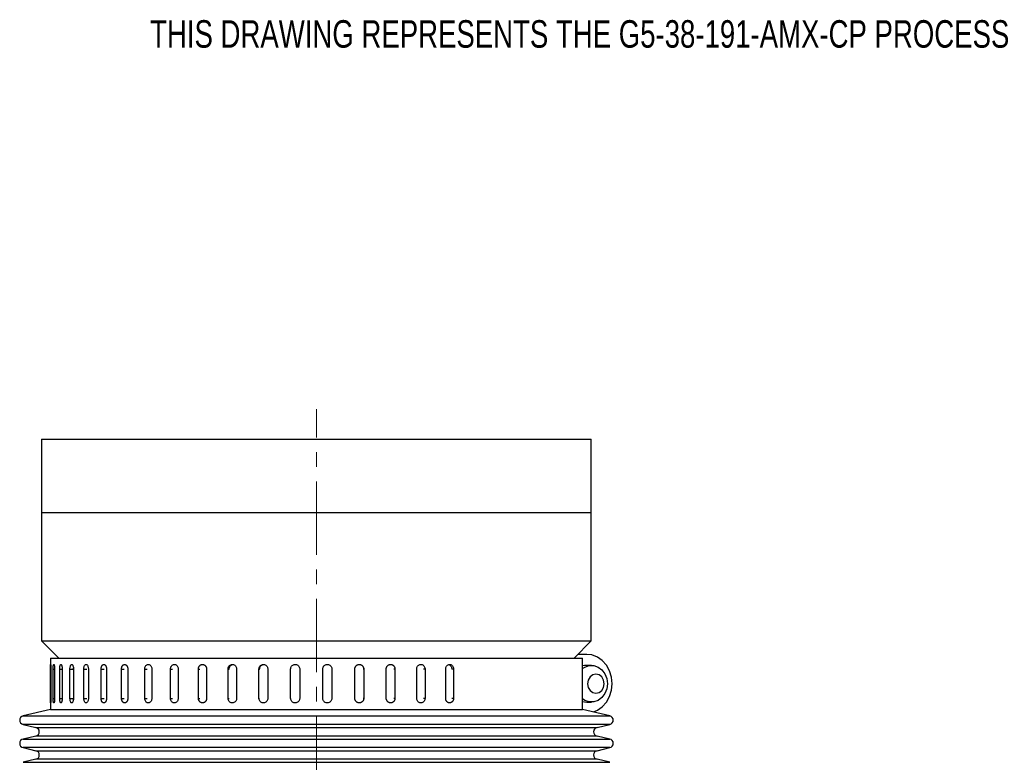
# Model space of a CAD drawing. Header units: inches. Extents: x 0.8 to 32, y -0.1 to 21.9.
# Tile 54 of 60: x 18.6 to 25.3, y 14.6 to 19.6. Entities that reach past the tile are written whole.
import ezdxf

# ---------------------------------------------------------------- set-up
doc = ezdxf.new("R2010")
doc.units = ezdxf.units.IN
doc.header["$MEASUREMENT"] = 0
doc.linetypes.add('CENTERX2', pattern=[0.8, 0.5, -0.1, 0.1, -0.1])
doc.styles.add('SLDTEXTSTYLE0', font='TXT', dxfattribs={"width": 0.75})

msp = doc.modelspace()

# ---------------------------------------------------------------- linework, layer by layer
at = {"color": 7, "linetype": 'CENTERX2', "lineweight": 18}
msp.add_line((20.5814, 4.7915), (20.5814, 16.986), dxfattribs=at)
at = {"color": 7, "linetype": 'Continuous', "lineweight": 25}
for p, q in [((18.7064, 16.7809), (18.7064, 16.2809)), ((18.7064, 16.7809), (22.4564, 16.7809)), ((22.4564, 16.2809), (22.4564, 16.7809)), ((18.7064, 16.2809), (18.7064, 15.4059)), ((18.7064, 16.2809), (22.4564, 16.2809)), ((18.7064, 16.2809), (22.4564, 16.2809)), ((22.4564, 15.4059), (22.4564, 16.2809)), ((18.7064, 15.4059), (18.8244, 15.2879)), ((18.7064, 15.4059), (22.4564, 15.4059)), ((22.3384, 15.2879), (22.4564, 15.4059)), ((18.7659, 15.2879), (18.7659, 14.9379)), ((18.7659, 15.2879), (22.3969, 15.2879)), ((22.4249, 15.3129), (22.3634, 15.3129)), ((22.421, 15.3128), (22.3634, 15.3128)), ((22.3969, 14.9379), (22.3969, 15.2879)), ((18.7664, 15.0129), (18.7664, 15.2129)), ((18.7664, 15.2129), (18.7689, 15.2129)), ((18.7689, 15.2129), (18.7689, 15.0129)), ((18.7848, 15.0129), (18.7848, 15.2129)), ((18.7848, 15.2129), (18.7948, 15.2129)), ((18.7948, 15.2129), (18.7948, 15.0129)), ((18.8294, 15.0129), (18.8294, 15.2129)), ((18.8294, 15.2129), (18.8467, 15.2129)), ((18.8467, 15.2129), (18.8467, 15.0129)), ((18.8996, 15.0129), (18.8996, 15.2129)), ((18.8996, 15.2129), (18.9224, 15.2129)), ((18.9226, 15.2129), (18.9232, 15.222)), ((18.9239, 15.2129), (18.9239, 15.0129)), ((18.9942, 15.0129), (18.9942, 15.2129)), ((18.9942, 15.2129), (19.0158, 15.2129)), ((19.0253, 15.2129), (19.0253, 15.0129)), ((19.1121, 15.0129), (19.1121, 15.2129)), ((19.1121, 15.2129), (19.1319, 15.2129)), ((19.1493, 15.2129), (19.1493, 15.0129)), ((19.2513, 15.0129), (19.2513, 15.2129)), ((19.2513, 15.2129), (19.2692, 15.2129)), ((19.2943, 15.2129), (19.2943, 15.0129)), ((19.4099, 15.0129), (19.4099, 15.2129)), ((19.4099, 15.2129), (19.4256, 15.2129)), ((19.458, 15.2129), (19.458, 15.0129)), ((19.5857, 15.0129), (19.5857, 15.2129)), ((19.5857, 15.2129), (19.5989, 15.2129)), ((19.6381, 15.2129), (19.6381, 15.0129)), ((19.7759, 15.0129), (19.7759, 15.2129)), ((19.7759, 15.2129), (19.7865, 15.2129)), ((19.8319, 15.2129), (19.8319, 15.0129)), ((19.9779, 15.0129), (19.9779, 15.2129)), ((19.9779, 15.2129), (19.9858, 15.2129)), ((20.0367, 15.2129), (20.0367, 15.0129)), ((20.1887, 15.0129), (20.1887, 15.2129)), ((20.1887, 15.2129), (20.1936, 15.2129)), ((20.2494, 15.2129), (20.2494, 15.0129)), ((20.4052, 15.0129), (20.4052, 15.2129)), ((20.4052, 15.2129), (20.4072, 15.2129)), ((20.467, 15.2129), (20.467, 15.0129)), ((20.6243, 15.0129), (20.6243, 15.2129)), ((20.6862, 15.2129), (20.6852, 15.2129)), ((20.6862, 15.2129), (20.6862, 15.0129)), ((20.8427, 15.0129), (20.8427, 15.2129)), ((20.9039, 15.2129), (20.8999, 15.2129)), ((20.9039, 15.2129), (20.9039, 15.0129)), ((21.0574, 15.0129), (21.0574, 15.2129)), ((21.1169, 15.2129), (21.11, 15.2129)), ((21.1169, 15.2129), (21.1169, 15.0129)), ((21.2651, 15.0129), (21.2651, 15.2129)), ((21.3221, 15.2129), (21.3124, 15.2129)), ((21.3221, 15.2129), (21.3221, 15.0129)), ((21.4628, 15.0129), (21.4628, 15.2129)), ((21.5165, 15.2129), (21.5041, 15.2129)), ((21.5165, 15.2129), (21.5165, 15.0129)), ((22.4575, 15.2379), (22.4249, 15.2379)), ((18.7664, 15.0129), (18.7689, 15.0129)), ((18.7848, 15.0129), (18.7948, 15.0129)), ((18.8294, 15.0129), (18.8467, 15.0129)), ((18.8996, 15.0129), (18.9224, 15.0129)), ((18.9942, 15.0129), (19.0158, 15.0129)), ((19.1121, 15.0129), (19.1319, 15.0129)), ((19.2513, 15.0129), (19.2692, 15.0129)), ((19.4099, 15.0129), (19.4256, 15.0129)), ((19.5857, 15.0129), (19.5989, 15.0129)), ((19.7759, 15.0129), (19.7865, 15.0129)), ((19.9779, 15.0129), (19.9858, 15.0129)), ((20.1887, 15.0129), (20.1936, 15.0129)), ((20.4052, 15.0129), (20.4072, 15.0129)), ((20.6862, 15.0129), (20.6852, 15.0129)), ((20.9039, 15.0129), (20.8999, 15.0129)), ((21.1169, 15.0129), (21.11, 15.0129)), ((21.3221, 15.0129), (21.3124, 15.0129)), ((21.5165, 15.0129), (21.5041, 15.0129)), ((22.4249, 14.9879), (22.4575, 14.9879)), ((18.7677, 14.9379), (18.5797, 14.8934)), ((18.7659, 14.9379), (22.3969, 14.9379)), ((22.5831, 14.8934), (22.3952, 14.9379)), ((18.5797, 14.8934), (22.5831, 14.8934)), ((18.5797, 14.835), (18.6675, 14.8142)), ((22.248, 14.835), (18.5797, 14.835)), ((18.6675, 14.8142), (22.4954, 14.8142)), ((22.5831, 14.835), (22.248, 14.835)), ((22.4954, 14.8142), (22.5831, 14.835)), ((18.6675, 14.7558), (18.5797, 14.7351)), ((18.5797, 14.7351), (22.5831, 14.7351)), ((22.175, 14.7558), (18.6675, 14.7558)), ((22.4954, 14.7558), (22.175, 14.7558)), ((22.5831, 14.7351), (22.4954, 14.7558)), ((18.5797, 14.6767), (18.6675, 14.6559)), ((22.248, 14.6767), (18.5797, 14.6767)), ((18.6675, 14.6559), (22.4954, 14.6559)), ((22.5831, 14.6767), (22.248, 14.6767)), ((22.4954, 14.6559), (22.5831, 14.6767)), ((18.6675, 14.5975), (18.5797, 14.5767)), ((18.5797, 14.5767), (22.5831, 14.5767)), ((22.175, 14.5975), (18.6675, 14.5975)), ((22.4954, 14.5975), (22.175, 14.5975)), ((22.5831, 14.5767), (22.4954, 14.5975))]:
    msp.add_line(p, q, dxfattribs=at)
at = {"color": 7, "linetype": 'Continuous', "lineweight": 25, "flags": 128}
for points in [[(22.4707, 14.92), (22.4975, 14.9313), (22.5311, 14.9549), (22.5593, 14.9867), (22.5805, 15.025), (22.5936, 15.0678), (22.5981, 15.1129), (22.5936, 15.158), (22.5805, 15.2008), (22.5593, 15.2391), (22.5311, 15.2709), (22.4975, 15.2945), (22.4602, 15.3087), (22.421, 15.3128)], [(22.4249, 15.2379), (22.4095, 15.2366), (22.3969, 15.2336)], [(22.3969, 15.2165), (22.4125, 15.2266), (22.4421, 15.2366), (22.4729, 15.2366), (22.5024, 15.2266), (22.5283, 15.2074), (22.5485, 15.1805), (22.5613, 15.1481), (22.5657, 15.1129), (22.5613, 15.0777), (22.5485, 15.0453), (22.5283, 15.0184), (22.5024, 14.9992), (22.4729, 14.9892), (22.4421, 14.9892), (22.4125, 14.9992), (22.3969, 15.0093)], [(22.4312, 15.1129), (22.4355, 15.088), (22.4477, 15.0669), (22.466, 15.0528), (22.4875, 15.0479), (22.509, 15.0528), (22.5273, 15.0669), (22.5395, 15.088), (22.5438, 15.1129), (22.5395, 15.1378), (22.5273, 15.1589), (22.509, 15.173), (22.4875, 15.1779), (22.466, 15.173), (22.4477, 15.1589), (22.4355, 15.1378), (22.4312, 15.1129)], [(22.3969, 14.9922), (22.4095, 14.9892), (22.4249, 14.9879)]]:
    msp.add_lwpolyline(points, dxfattribs=at)
at = {"color": 7, "linetype": 'Continuous', "lineweight": 25}
for centre, start, end in [((18.5866, 14.8642), 103.32122, 256.67878), ((22.5762, 14.8642), 283.32122, 76.67878), ((18.6606, 14.785), 283.32122, 76.67878), ((22.5023, 14.785), 103.32122, 256.67878), ((18.5866, 14.7059), 103.32122, 256.67878), ((22.5762, 14.7059), 283.32122, 76.67878), ((18.6606, 14.6267), 283.32122, 76.67878), ((22.5023, 14.6267), 103.32122, 256.67878)]:
    msp.add_arc(centre, 0.03, start, end, dxfattribs=at)
for points, knots in [([(18.7664, 15.2129), (18.7664, 15.2138), (18.7664, 15.2155), (18.7664, 15.2181), (18.7664, 15.2206), (18.7665, 15.2231), (18.7665, 15.2264), (18.7665, 15.2294), (18.7666, 15.2323), (18.7667, 15.2349), (18.7667, 15.2372), (18.7668, 15.2392), (18.7669, 15.2405), (18.767, 15.2416), (18.7671, 15.2425), (18.7672, 15.2432), (18.7673, 15.2438), (18.7674, 15.244), (18.7676, 15.2437), (18.7677, 15.2432), (18.7679, 15.2422), (18.768, 15.2408), (18.7682, 15.2392), (18.7683, 15.2371), (18.7684, 15.2348), (18.7685, 15.2328), (18.7686, 15.2308), (18.7687, 15.2285), (18.7688, 15.2262), (18.7688, 15.2238), (18.7689, 15.2214), (18.7689, 15.2188), (18.7689, 15.216), (18.7689, 15.214), (18.7689, 15.2129)], [0, 0, 0, 0, 0.026375, 0.052933, 0.080068, 0.107403, 0.133778, 0.187424, 0.214759, 0.241136, 0.294786, 0.322124, 0.348503, 0.375064, 0.402204, 0.429543, 0.455919, 0.509568, 0.536904, 0.563278, 0.616921, 0.644254, 0.670629, 0.724275, 0.75161, 0.777988, 0.804549, 0.831688, 0.859027, 0.885405, 0.911966, 0.939105, 0.966444, 1, 1, 1, 1]), ([(18.7848, 15.2129), (18.7848, 15.2146), (18.7849, 15.2181), (18.7851, 15.2232), (18.7854, 15.228), (18.7858, 15.2323), (18.7863, 15.2361), (18.787, 15.2393), (18.7877, 15.2417), (18.7884, 15.2433), (18.7893, 15.244), (18.7901, 15.2438), (18.791, 15.2428), (18.7918, 15.2409), (18.7925, 15.2382), (18.7932, 15.2348), (18.7938, 15.2308), (18.7943, 15.2263), (18.7946, 15.2214), (18.7948, 15.2168), (18.7948, 15.214), (18.7948, 15.2129)], [0, 0, 0, 0, 0.05292, 0.107375, 0.160295, 0.214749, 0.267674, 0.322133, 0.375061, 0.429523, 0.482446, 0.536903, 0.58982, 0.644272, 0.697192, 0.751646, 0.804573, 0.859035, 0.911961, 0.966423, 1, 1, 1, 1]), ([(18.8294, 15.2129), (18.8294, 15.2146), (18.8295, 15.2181), (18.8298, 15.2232), (18.8304, 15.228), (18.8312, 15.2323), (18.8321, 15.2361), (18.8333, 15.2393), (18.8345, 15.2417), (18.8359, 15.2433), (18.8373, 15.244), (18.8388, 15.2438), (18.8403, 15.2428), (18.8416, 15.2409), (18.8429, 15.2382), (18.8441, 15.2348), (18.8451, 15.2308), (18.8458, 15.2263), (18.8464, 15.2214), (18.8467, 15.2168), (18.8467, 15.214), (18.8467, 15.2129)], [0, 0, 0, 0, 0.05292, 0.107375, 0.160295, 0.214749, 0.267674, 0.322133, 0.375061, 0.429523, 0.482446, 0.536903, 0.58982, 0.644272, 0.697192, 0.751646, 0.804573, 0.859035, 0.911961, 0.966423, 1, 1, 1, 1]), ([(18.8996, 15.2129), (18.8997, 15.2164), (18.9, 15.2234), (18.902, 15.2326), (18.905, 15.2397), (18.9088, 15.2437), (18.9129, 15.2443), (18.917, 15.2413), (18.9204, 15.2351), (18.9229, 15.2264), (18.9238, 15.2185), (18.9239, 15.214), (18.9239, 15.2129)], [0, 0, 0, 0, 0.107362, 0.214723, 0.322094, 0.429472, 0.536839, 0.644195, 0.751556, 0.858932, 0.966307, 1, 1, 1, 1]), ([(18.9942, 15.2129), (18.9944, 15.2164), (18.9947, 15.2234), (18.9973, 15.2326), (19.0012, 15.2397), (19.0061, 15.2437), (19.0113, 15.2443), (19.0165, 15.2413), (19.0209, 15.2351), (19.024, 15.2264), (19.0252, 15.2185), (19.0252, 15.214), (19.0253, 15.2129)], [0, 0, 0, 0, 0.107362, 0.214723, 0.322094, 0.429472, 0.536839, 0.644195, 0.751556, 0.858932, 0.966307, 1, 1, 1, 1]), ([(19.1121, 15.2129), (19.1121, 15.2138), (19.1121, 15.2155), (19.1123, 15.2181), (19.1126, 15.2206), (19.1132, 15.224), (19.114, 15.2272), (19.1151, 15.2301), (19.1163, 15.233), (19.1178, 15.2355), (19.1194, 15.2377), (19.1206, 15.2392), (19.122, 15.2405), (19.1234, 15.2416), (19.1249, 15.2425), (19.1269, 15.2434), (19.129, 15.2439), (19.131, 15.2439), (19.1331, 15.2437), (19.1352, 15.243), (19.1372, 15.2419), (19.1392, 15.2405), (19.141, 15.2387), (19.1427, 15.2365), (19.1438, 15.2348), (19.1449, 15.2328), (19.1459, 15.2308), (19.1467, 15.2285), (19.1477, 15.2255), (19.1485, 15.2222), (19.149, 15.2188), (19.1492, 15.2165), (19.1493, 15.2145), (19.1493, 15.2134), (19.1493, 15.2129)], [0, 0, 0, 0, 0.026376, 0.052934, 0.08007, 0.107406, 0.160487, 0.18743, 0.214766, 0.267852, 0.294797, 0.322135, 0.348515, 0.375077, 0.402218, 0.429558, 0.482641, 0.509586, 0.536923, 0.590001, 0.616943, 0.644277, 0.697358, 0.724301, 0.751637, 0.778016, 0.804578, 0.831718, 0.859057, 0.911952, 0.939092, 0.966431, 0.983192, 1, 1, 1, 1]), ([(19.2513, 15.2129), (19.2513, 15.2138), (19.2513, 15.2155), (19.2516, 15.2181), (19.2519, 15.2206), (19.2525, 15.2231), (19.2531, 15.2256), (19.2539, 15.2279), (19.2548, 15.2301), (19.2559, 15.2323), (19.2571, 15.2342), (19.2584, 15.236), (19.2597, 15.2377), (19.2617, 15.2397), (19.2639, 15.2413), (19.2661, 15.2425), (19.2684, 15.2434), (19.2708, 15.2439), (19.2732, 15.2439), (19.2751, 15.2437), (19.2769, 15.2433), (19.2786, 15.2427), (19.2804, 15.2419), (19.2826, 15.2405), (19.2847, 15.2387), (19.2866, 15.2365), (19.2884, 15.2342), (19.29, 15.2315), (19.2913, 15.2285), (19.2925, 15.2255), (19.2933, 15.2222), (19.2939, 15.2188), (19.2942, 15.216), (19.2942, 15.214), (19.2943, 15.2129)], [0, 0, 0, 0, 0.026375, 0.052932, 0.080068, 0.107403, 0.133873, 0.160528, 0.18747, 0.214805, 0.241277, 0.267935, 0.29488, 0.322217, 0.375304, 0.40225, 0.429589, 0.482671, 0.509615, 0.536951, 0.563444, 0.590122, 0.617014, 0.644348, 0.697475, 0.724369, 0.751704, 0.80479, 0.831735, 0.859074, 0.91216, 0.939106, 0.966444, 1, 1, 1, 1]), ([(19.4099, 15.2129), (19.4102, 15.2164), (19.4107, 15.2234), (19.4148, 15.2326), (19.4209, 15.2397), (19.4284, 15.2437), (19.4366, 15.2443), (19.4445, 15.2413), (19.4513, 15.2351), (19.456, 15.2264), (19.4578, 15.2185), (19.458, 15.214), (19.458, 15.2129)], [0, 0, 0, 0, 0.107362, 0.214723, 0.322094, 0.429472, 0.536839, 0.644195, 0.751556, 0.858932, 0.966307, 1, 1, 1, 1]), ([(19.5857, 15.2129), (19.5859, 15.2164), (19.5865, 15.2234), (19.591, 15.2326), (19.5976, 15.2397), (19.6059, 15.2437), (19.6148, 15.2443), (19.6234, 15.2413), (19.6308, 15.2351), (19.636, 15.2264), (19.6379, 15.2185), (19.638, 15.214), (19.6381, 15.2129)], [0, 0, 0, 0, 0.107362, 0.214723, 0.322094, 0.429472, 0.536839, 0.644195, 0.751556, 0.858932, 0.966307, 1, 1, 1, 1]), ([(19.7759, 15.2129), (19.7759, 15.2138), (19.776, 15.2155), (19.7763, 15.2181), (19.7767, 15.2206), (19.7777, 15.224), (19.7789, 15.2272), (19.7806, 15.2301), (19.782, 15.2323), (19.7835, 15.2342), (19.7852, 15.236), (19.787, 15.2377), (19.7896, 15.2397), (19.7924, 15.2413), (19.7953, 15.2425), (19.7976, 15.2432), (19.7999, 15.2436), (19.8023, 15.2439), (19.8047, 15.2439), (19.8078, 15.2437), (19.8109, 15.243), (19.8139, 15.2419), (19.8161, 15.2408), (19.8182, 15.2396), (19.8201, 15.2381), (19.822, 15.2365), (19.8241, 15.2345), (19.8262, 15.2318), (19.8279, 15.2289), (19.8294, 15.2258), (19.8306, 15.2226), (19.8314, 15.2192), (19.8318, 15.216), (19.8319, 15.214), (19.8319, 15.2129)], [0, 0, 0, 0, 0.026374, 0.052931, 0.080065, 0.107399, 0.160477, 0.187418, 0.214751, 0.241223, 0.26788, 0.294823, 0.32216, 0.375245, 0.40219, 0.429529, 0.455999, 0.482655, 0.509597, 0.536933, 0.590008, 0.616947, 0.64428, 0.670749, 0.697404, 0.724345, 0.751678, 0.791384, 0.831724, 0.859062, 0.898767, 0.939108, 0.966445, 1, 1, 1, 1]), ([(19.9779, 15.2129), (19.9782, 15.2164), (19.9789, 15.2234), (19.9839, 15.2326), (19.9913, 15.2397), (20.0006, 15.2437), (20.0107, 15.2443), (20.0204, 15.2413), (20.0286, 15.2351), (20.0344, 15.2264), (20.0365, 15.2185), (20.0367, 15.214), (20.0367, 15.2129)], [0, 0, 0, 0, 0.107362, 0.214723, 0.322094, 0.429472, 0.536839, 0.644195, 0.751556, 0.858932, 0.966307, 1, 1, 1, 1]), ([(19.9858, 15.2129), (19.9861, 15.2164), (19.9868, 15.2233), (19.9918, 15.2327), (19.9992, 15.2396), (20.0075, 15.2435), (20.013, 15.2435), (20.0151, 15.2435)], [0, 0, 0, 0, 0.214723, 0.429445, 0.644188, 0.858943, 1, 1, 1, 1]), ([(20.1887, 15.2129), (20.189, 15.2164), (20.1897, 15.2234), (20.1949, 15.2326), (20.2026, 15.2397), (20.2122, 15.2437), (20.2226, 15.2443), (20.2326, 15.2413), (20.241, 15.2351), (20.247, 15.2264), (20.2493, 15.2185), (20.2494, 15.214), (20.2494, 15.2129)], [0, 0, 0, 0, 0.107362, 0.214723, 0.322094, 0.429472, 0.536839, 0.644195, 0.751556, 0.858932, 0.966307, 1, 1, 1, 1]), ([(20.1937, 15.2129), (20.194, 15.2164), (20.1947, 15.2233), (20.1999, 15.2327), (20.2076, 15.2396), (20.2161, 15.2435), (20.2218, 15.2435), (20.224, 15.2435)], [0, 0, 0, 0, 0.214723, 0.429445, 0.644188, 0.858943, 1, 1, 1, 1]), ([(20.4052, 15.2129), (20.4055, 15.2164), (20.4062, 15.2234), (20.4115, 15.2326), (20.4194, 15.2397), (20.4292, 15.2437), (20.4397, 15.2443), (20.4499, 15.2413), (20.4585, 15.2351), (20.4645, 15.2264), (20.4668, 15.2185), (20.467, 15.214), (20.467, 15.2129)], [0, 0, 0, 0, 0.107362, 0.214723, 0.322094, 0.429472, 0.536839, 0.644195, 0.751556, 0.858932, 0.966307, 1, 1, 1, 1]), ([(20.6243, 15.2129), (20.6246, 15.2164), (20.6253, 15.2234), (20.6307, 15.2326), (20.6385, 15.2397), (20.6483, 15.2437), (20.6589, 15.2443), (20.6691, 15.2413), (20.6777, 15.2351), (20.6838, 15.2264), (20.686, 15.2185), (20.6862, 15.214), (20.6862, 15.2129)], [0, 0, 0, 0, 0.107362, 0.214723, 0.322094, 0.429472, 0.536839, 0.644195, 0.751556, 0.858932, 0.966307, 1, 1, 1, 1]), ([(20.8427, 15.2129), (20.8428, 15.2146), (20.843, 15.2181), (20.8443, 15.2232), (20.8464, 15.228), (20.8493, 15.2323), (20.8529, 15.2361), (20.857, 15.2393), (20.8617, 15.2417), (20.8666, 15.2433), (20.8717, 15.244), (20.8769, 15.2438), (20.882, 15.2428), (20.8868, 15.2409), (20.8913, 15.2382), (20.8952, 15.2348), (20.8985, 15.2308), (20.9011, 15.2263), (20.9029, 15.2214), (20.9038, 15.2168), (20.9039, 15.214), (20.9039, 15.2129)], [0, 0, 0, 0, 0.05292, 0.107375, 0.160295, 0.214749, 0.267674, 0.322133, 0.375061, 0.429523, 0.482446, 0.536903, 0.58982, 0.644272, 0.697192, 0.751646, 0.804573, 0.859035, 0.911961, 0.966423, 1, 1, 1, 1]), ([(21.0574, 15.2129), (21.0575, 15.2146), (21.0576, 15.2181), (21.0589, 15.2232), (21.061, 15.228), (21.0638, 15.2323), (21.0673, 15.2361), (21.0713, 15.2393), (21.0758, 15.2417), (21.0806, 15.2433), (21.0856, 15.244), (21.0907, 15.2438), (21.0956, 15.2428), (21.1003, 15.2409), (21.1046, 15.2382), (21.1084, 15.2348), (21.1117, 15.2308), (21.1142, 15.2263), (21.116, 15.2214), (21.1168, 15.2168), (21.1169, 15.214), (21.1169, 15.2129)], [0, 0, 0, 0, 0.05292, 0.107375, 0.160295, 0.214749, 0.267674, 0.322133, 0.375061, 0.429523, 0.482446, 0.536903, 0.58982, 0.644272, 0.697192, 0.751646, 0.804573, 0.859035, 0.911961, 0.966423, 1, 1, 1, 1]), ([(21.2651, 15.2129), (21.2654, 15.2164), (21.2661, 15.2234), (21.271, 15.2326), (21.2783, 15.2397), (21.2873, 15.2437), (21.2971, 15.2443), (21.3064, 15.2413), (21.3143, 15.2351), (21.3199, 15.2264), (21.322, 15.2185), (21.3221, 15.214), (21.3221, 15.2129)], [0, 0, 0, 0, 0.107362, 0.214723, 0.322094, 0.429472, 0.536839, 0.644195, 0.751556, 0.858932, 0.966307, 1, 1, 1, 1]), ([(21.4628, 15.2129), (21.4631, 15.2164), (21.4637, 15.2234), (21.4684, 15.2326), (21.4753, 15.2397), (21.4838, 15.2437), (21.493, 15.2443), (21.5018, 15.2413), (21.5092, 15.2351), (21.5144, 15.2264), (21.5164, 15.2185), (21.5165, 15.214), (21.5165, 15.2129)], [0, 0, 0, 0, 0.107362, 0.214723, 0.322094, 0.429472, 0.536839, 0.644195, 0.751556, 0.858932, 0.966307, 1, 1, 1, 1]), ([(21.4831, 15.2428), (21.4851, 15.2422), (21.4901, 15.2409), (21.4967, 15.235), (21.5019, 15.2265), (21.5039, 15.2185), (21.504, 15.214), (21.504, 15.2129)], [0, 0, 0, 0, 0.17126, 0.421325, 0.671422, 0.92152, 1, 1, 1, 1]), ([(18.7689, 15.0129), (18.7689, 15.012), (18.7689, 15.0103), (18.7689, 15.0077), (18.7689, 15.0052), (18.7688, 15.0027), (18.7688, 14.9994), (18.7687, 14.9963), (18.7686, 14.9935), (18.7684, 14.9909), (18.7683, 14.9886), (18.7682, 14.9866), (18.7681, 14.9853), (18.7679, 14.9842), (18.7678, 14.9833), (18.7677, 14.9826), (18.7676, 14.982), (18.7674, 14.9818), (18.7673, 14.9821), (18.7671, 14.9826), (18.767, 14.9836), (18.7669, 14.985), (18.7668, 14.9866), (18.7667, 14.9887), (18.7667, 14.991), (18.7666, 14.993), (18.7666, 14.995), (18.7665, 14.9972), (18.7665, 14.9996), (18.7665, 15.002), (18.7664, 15.0044), (18.7664, 15.007), (18.7664, 15.0098), (18.7664, 15.0118), (18.7664, 15.0129)], [0, 0, 0, 0, 0.026375, 0.052933, 0.080068, 0.107403, 0.133778, 0.187424, 0.214759, 0.241136, 0.294786, 0.322124, 0.348503, 0.375064, 0.402204, 0.429543, 0.455919, 0.509568, 0.536904, 0.563278, 0.616921, 0.644254, 0.670629, 0.724275, 0.75161, 0.777988, 0.804549, 0.831688, 0.859027, 0.885405, 0.911966, 0.939105, 0.966444, 1, 1, 1, 1]), ([(18.7948, 15.0129), (18.7948, 15.0112), (18.7947, 15.0077), (18.7945, 15.0026), (18.7941, 14.9978), (18.7936, 14.9935), (18.793, 14.9897), (18.7923, 14.9865), (18.7915, 14.9841), (18.7907, 14.9825), (18.7898, 14.9818), (18.789, 14.982), (18.7882, 14.983), (18.7874, 14.9849), (18.7867, 14.9876), (18.7861, 14.991), (18.7856, 14.995), (18.7852, 14.9995), (18.785, 15.0044), (18.7848, 15.009), (18.7848, 15.0118), (18.7848, 15.0129)], [0, 0, 0, 0, 0.05292, 0.107375, 0.160295, 0.214749, 0.267674, 0.322133, 0.375061, 0.429523, 0.482446, 0.536903, 0.58982, 0.644272, 0.697192, 0.751646, 0.804573, 0.859035, 0.911961, 0.966423, 1, 1, 1, 1]), ([(18.8467, 15.0129), (18.8467, 15.0112), (18.8466, 15.0077), (18.8462, 15.0026), (18.8456, 14.9978), (18.8447, 14.9935), (18.8437, 14.9897), (18.8425, 14.9865), (18.8411, 14.9841), (18.8397, 14.9825), (18.8383, 14.9818), (18.8368, 14.982), (18.8354, 14.983), (18.8341, 14.9849), (18.8328, 14.9876), (18.8318, 14.991), (18.8309, 14.995), (18.8302, 14.9995), (18.8297, 15.0044), (18.8295, 15.009), (18.8294, 15.0118), (18.8294, 15.0129)], [0, 0, 0, 0, 0.05292, 0.107375, 0.160295, 0.214749, 0.267674, 0.322133, 0.375061, 0.429523, 0.482446, 0.536903, 0.58982, 0.644272, 0.697192, 0.751646, 0.804573, 0.859035, 0.911961, 0.966423, 1, 1, 1, 1]), ([(18.9239, 15.0129), (18.9238, 15.0094), (18.9235, 15.0024), (18.9213, 14.9932), (18.9181, 14.9861), (18.9142, 14.9821), (18.91, 14.9815), (18.9061, 14.9845), (18.9028, 14.9907), (18.9005, 14.9994), (18.8996, 15.0073), (18.8996, 15.0118), (18.8996, 15.0129)], [0, 0, 0, 0, 0.107362, 0.214723, 0.322094, 0.429472, 0.536839, 0.644195, 0.751556, 0.858932, 0.966307, 1, 1, 1, 1]), ([(18.9233, 15.0037), (18.923, 15.0057), (18.9226, 15.0087), (18.9226, 15.0118), (18.9226, 15.0129)], [0, 0, 0, 0, 0.652384, 1, 1, 1, 1]), ([(19.0253, 15.0129), (19.0251, 15.0094), (19.0247, 15.0024), (19.022, 14.9932), (19.018, 14.9861), (19.013, 14.9821), (19.0077, 14.9815), (19.0026, 14.9845), (18.9984, 14.9907), (18.9954, 14.9994), (18.9943, 15.0073), (18.9943, 15.0118), (18.9942, 15.0129)], [0, 0, 0, 0, 0.107362, 0.214723, 0.322094, 0.429472, 0.536839, 0.644195, 0.751556, 0.858932, 0.966307, 1, 1, 1, 1]), ([(19.1493, 15.0129), (19.1493, 15.012), (19.1493, 15.0103), (19.1491, 15.0077), (19.1487, 15.0052), (19.1481, 15.0018), (19.1472, 14.9986), (19.1461, 14.9956), (19.1449, 14.9928), (19.1434, 14.9903), (19.1418, 14.9881), (19.1404, 14.9866), (19.1391, 14.9853), (19.1376, 14.9842), (19.1361, 14.9833), (19.1341, 14.9824), (19.132, 14.9819), (19.1299, 14.9819), (19.1278, 14.9821), (19.1258, 14.9828), (19.1238, 14.9839), (19.1219, 14.9853), (19.1201, 14.9871), (19.1185, 14.9893), (19.1173, 14.991), (19.1163, 14.993), (19.1154, 14.995), (19.1145, 14.9972), (19.1136, 15.0003), (19.1128, 15.0036), (19.1124, 15.007), (19.1122, 15.0093), (19.1121, 15.0113), (19.1121, 15.0124), (19.1121, 15.0129)], [0, 0, 0, 0, 0.026376, 0.052934, 0.08007, 0.107406, 0.160487, 0.18743, 0.214766, 0.267852, 0.294797, 0.322135, 0.348515, 0.375077, 0.402218, 0.429558, 0.482641, 0.509586, 0.536923, 0.590001, 0.616943, 0.644277, 0.697358, 0.724301, 0.751637, 0.778016, 0.804578, 0.831718, 0.859057, 0.911952, 0.939092, 0.966431, 0.983192, 1, 1, 1, 1]), ([(19.2943, 15.0129), (19.2943, 15.012), (19.2942, 15.0103), (19.294, 15.0077), (19.2936, 15.0052), (19.2931, 15.0027), (19.2924, 15.0002), (19.2916, 14.9979), (19.2906, 14.9956), (19.2895, 14.9935), (19.2883, 14.9916), (19.287, 14.9897), (19.2856, 14.9881), (19.2842, 14.9867), (19.2824, 14.9853), (19.2802, 14.9838), (19.2772, 14.9825), (19.2744, 14.9819), (19.2719, 14.9819), (19.2701, 14.9821), (19.2683, 14.9825), (19.2666, 14.9831), (19.2649, 14.9839), (19.2627, 14.9853), (19.2606, 14.9871), (19.2587, 14.9893), (19.257, 14.9916), (19.2554, 14.9943), (19.2542, 14.9973), (19.2534, 14.9994), (19.2526, 15.002), (19.2519, 15.0054), (19.2514, 15.0092), (19.2513, 15.0118), (19.2513, 15.0129)], [0, 0, 0, 0, 0.026374, 0.052932, 0.080067, 0.107402, 0.133871, 0.160526, 0.187468, 0.214803, 0.241275, 0.267932, 0.294876, 0.322213, 0.342078, 0.383833, 0.42959, 0.482671, 0.509615, 0.536951, 0.563419, 0.590073, 0.617013, 0.644346, 0.697425, 0.724367, 0.751701, 0.804787, 0.831732, 0.85907, 0.878934, 0.920688, 0.966444, 1, 1, 1, 1]), ([(19.458, 15.0129), (19.4577, 15.0094), (19.4572, 15.0024), (19.453, 14.9932), (19.4468, 14.9861), (19.4392, 14.9821), (19.431, 14.9815), (19.4231, 14.9845), (19.4165, 14.9907), (19.4118, 14.9994), (19.4101, 15.0073), (19.41, 15.0118), (19.4099, 15.0129)], [0, 0, 0, 0, 0.107362, 0.214723, 0.322094, 0.429472, 0.536839, 0.644195, 0.751556, 0.858932, 0.966307, 1, 1, 1, 1]), ([(19.6381, 15.0129), (19.6378, 15.0094), (19.6372, 15.0024), (19.6326, 14.9932), (19.6259, 14.9861), (19.6176, 14.9821), (19.6086, 14.9815), (19.6001, 14.9845), (19.5928, 14.9907), (19.5877, 14.9994), (19.5858, 15.0073), (19.5857, 15.0118), (19.5857, 15.0129)], [0, 0, 0, 0, 0.107362, 0.214723, 0.322094, 0.429472, 0.536839, 0.644195, 0.751556, 0.858932, 0.966307, 1, 1, 1, 1]), ([(19.8319, 15.0129), (19.8319, 15.012), (19.8319, 15.0103), (19.8316, 15.0077), (19.8311, 15.0052), (19.8301, 15.0018), (19.8288, 14.9986), (19.8272, 14.9956), (19.8258, 14.9935), (19.8242, 14.9916), (19.8225, 14.9897), (19.8207, 14.9881), (19.8184, 14.9864), (19.8156, 14.9847), (19.8127, 14.9834), (19.81, 14.9826), (19.8077, 14.9822), (19.8053, 14.9819), (19.8029, 14.9819), (19.7998, 14.9821), (19.7967, 14.9828), (19.7937, 14.9839), (19.7916, 14.985), (19.7895, 14.9862), (19.7875, 14.9876), (19.7857, 14.9893), (19.7839, 14.991), (19.7818, 14.9936), (19.78, 14.9965), (19.7784, 15), (19.7772, 15.0032), (19.7764, 15.0066), (19.776, 15.0098), (19.7759, 15.0118), (19.7759, 15.0129)], [0, 0, 0, 0, 0.026374, 0.052931, 0.080065, 0.107399, 0.160477, 0.187418, 0.214752, 0.241223, 0.26788, 0.294824, 0.32216, 0.361867, 0.402208, 0.429546, 0.456017, 0.482672, 0.509615, 0.536951, 0.590025, 0.616965, 0.644298, 0.670767, 0.697421, 0.724363, 0.751696, 0.778074, 0.831724, 0.859061, 0.898767, 0.939108, 0.966445, 1, 1, 1, 1]), ([(20.0367, 15.0129), (20.0364, 15.0094), (20.0357, 15.0024), (20.0306, 14.9932), (20.0231, 14.9861), (20.0138, 14.9821), (20.0037, 14.9815), (19.9941, 14.9845), (19.986, 14.9907), (19.9802, 14.9994), (19.9781, 15.0073), (19.9779, 15.0118), (19.9779, 15.0129)], [0, 0, 0, 0, 0.1073618, 0.2147232, 0.3220944, 0.429472, 0.536839, 0.6441948, 0.7515565, 0.8589318, 0.9663073, 1, 1, 1, 1]), ([(20.2494, 15.0129), (20.2491, 15.0094), (20.2484, 15.0024), (20.2432, 14.9932), (20.2354, 14.9861), (20.2258, 14.9821), (20.2154, 14.9815), (20.2055, 14.9845), (20.197, 14.9907), (20.1911, 14.9994), (20.1889, 15.0073), (20.1887, 15.0118), (20.1887, 15.0129)], [0, 0, 0, 0, 0.107362, 0.214723, 0.322094, 0.429472, 0.536839, 0.644195, 0.751556, 0.858932, 0.966307, 1, 1, 1, 1]), ([(20.467, 15.0129), (20.4667, 15.0094), (20.466, 15.0024), (20.4606, 14.9932), (20.4528, 14.9861), (20.443, 14.9821), (20.4324, 14.9815), (20.4223, 14.9845), (20.4137, 14.9907), (20.4077, 14.9994), (20.4054, 15.0073), (20.4052, 15.0118), (20.4052, 15.0129)], [0, 0, 0, 0, 0.107362, 0.214723, 0.322094, 0.429472, 0.536839, 0.644195, 0.751556, 0.858932, 0.966307, 1, 1, 1, 1]), ([(20.6862, 15.0129), (20.6859, 15.0094), (20.6852, 15.0024), (20.6799, 14.9932), (20.672, 14.9861), (20.6622, 14.9821), (20.6516, 14.9815), (20.6414, 14.9845), (20.6328, 14.9907), (20.6268, 14.9994), (20.6245, 15.0073), (20.6243, 15.0118), (20.6243, 15.0129)], [0, 0, 0, 0, 0.107362, 0.214723, 0.322094, 0.429472, 0.536839, 0.644195, 0.751556, 0.858932, 0.966307, 1, 1, 1, 1]), ([(20.9039, 15.0129), (20.9039, 15.0112), (20.9037, 15.0077), (20.9024, 15.0026), (20.9003, 14.9978), (20.8974, 14.9935), (20.8938, 14.9897), (20.8897, 14.9865), (20.8851, 14.9841), (20.8802, 14.9825), (20.875, 14.9818), (20.8699, 14.982), (20.8648, 14.983), (20.86, 14.9849), (20.8555, 14.9876), (20.8515, 14.991), (20.8482, 14.995), (20.8456, 14.9995), (20.8438, 15.0044), (20.8429, 15.009), (20.8428, 15.0118), (20.8427, 15.0129)], [0, 0, 0, 0, 0.05292, 0.107375, 0.160295, 0.214749, 0.267674, 0.322133, 0.375061, 0.429523, 0.482446, 0.536903, 0.58982, 0.644272, 0.697192, 0.751646, 0.804573, 0.859035, 0.911961, 0.966423, 1, 1, 1, 1]), ([(21.1169, 15.0129), (21.1169, 15.0112), (21.1167, 15.0077), (21.1154, 15.0026), (21.1134, 14.9978), (21.1106, 14.9935), (21.1071, 14.9897), (21.1031, 14.9865), (21.0986, 14.9841), (21.0939, 14.9825), (21.0888, 14.9818), (21.0838, 14.982), (21.0789, 14.983), (21.0742, 14.9849), (21.0698, 14.9876), (21.066, 14.991), (21.0627, 14.995), (21.0602, 14.9995), (21.0584, 15.0044), (21.0575, 15.009), (21.0574, 15.0118), (21.0574, 15.0129)], [0, 0, 0, 0, 0.05292, 0.107375, 0.160295, 0.214749, 0.267674, 0.322133, 0.375061, 0.429523, 0.482446, 0.536903, 0.58982, 0.644272, 0.697192, 0.751646, 0.804573, 0.859035, 0.911961, 0.966423, 1, 1, 1, 1]), ([(21.3221, 15.0129), (21.3218, 15.0094), (21.3212, 15.0024), (21.3163, 14.9932), (21.3091, 14.9861), (21.3001, 14.9821), (21.2904, 14.9815), (21.281, 14.9845), (21.273, 14.9907), (21.2674, 14.9994), (21.2653, 15.0073), (21.2651, 15.0118), (21.2651, 15.0129)], [0, 0, 0, 0, 0.107362, 0.214723, 0.322094, 0.429472, 0.536839, 0.644195, 0.751556, 0.858932, 0.966307, 1, 1, 1, 1]), ([(21.5165, 15.0129), (21.5165, 15.012), (21.5165, 15.0103), (21.5162, 15.0077), (21.5157, 15.0052), (21.5151, 15.0027), (21.514, 14.9994), (21.5125, 14.9963), (21.5107, 14.9935), (21.5088, 14.9909), (21.5065, 14.9886), (21.504, 14.9866), (21.5021, 14.9853), (21.5001, 14.9842), (21.4979, 14.9833), (21.4957, 14.9826), (21.4928, 14.982), (21.4897, 14.9818), (21.4867, 14.9821), (21.4837, 14.9826), (21.4808, 14.9836), (21.478, 14.985), (21.4754, 14.9866), (21.4729, 14.9887), (21.4707, 14.991), (21.4691, 14.993), (21.4678, 14.995), (21.4665, 14.9972), (21.4654, 14.9996), (21.4645, 15.002), (21.4638, 15.0044), (21.4633, 15.007), (21.4629, 15.0098), (21.4629, 15.0118), (21.4628, 15.0129)], [0, 0, 0, 0, 0.026375, 0.052933, 0.080068, 0.107403, 0.133778, 0.187424, 0.214759, 0.241136, 0.294786, 0.322124, 0.348503, 0.375064, 0.402204, 0.429543, 0.455919, 0.509568, 0.536904, 0.563278, 0.616921, 0.644254, 0.670629, 0.724275, 0.75161, 0.777988, 0.804549, 0.831688, 0.859027, 0.885405, 0.911966, 0.939105, 0.966444, 1, 1, 1, 1])]:
    msp.add_open_spline(points, degree=3, knots=knots, dxfattribs=at)

# ---------------------------------------------------------------- texts
at = {"color": 7, "linetype": 'Continuous', "lineweight": 0, "insert": (19.4464, 19.6381), "char_height": 0.1875, "attachment_point": 1, "style": 'SLDTEXTSTYLE0'}
msp.add_mtext('THIS DRAWING REPRESENTS THE G5-38-191-AMX-CP PROCESS HEAD', dxfattribs=at)

doc.saveas('drawing.dxf')
